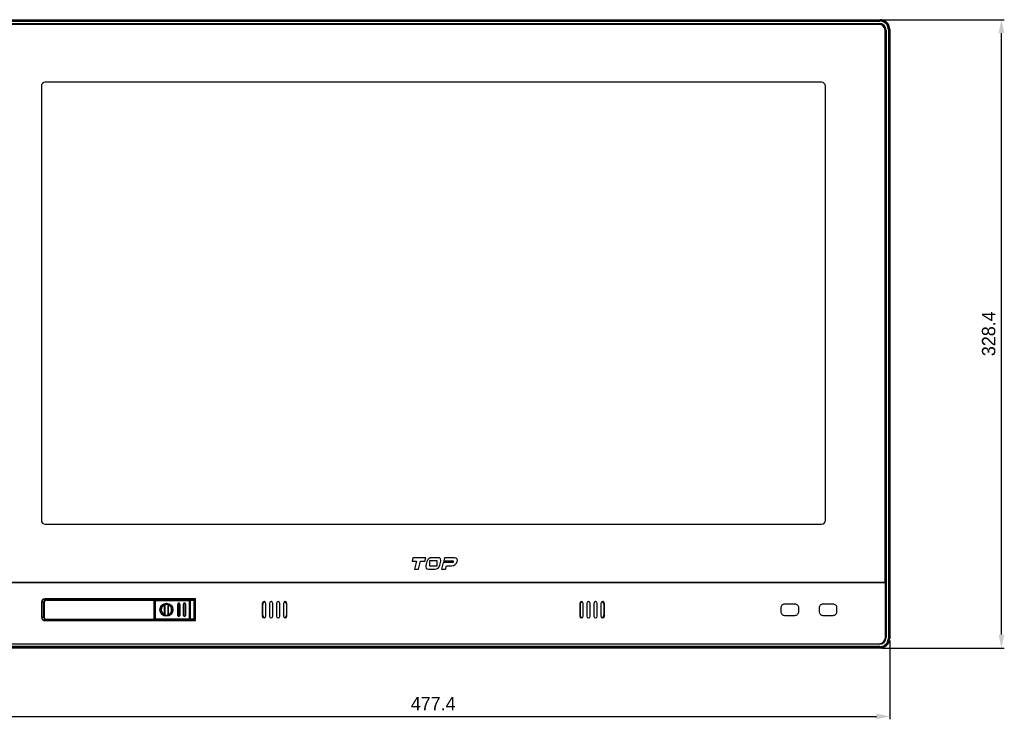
# Model space of a CAD drawing. Header units: millimetres. Extents: x 0 to 1682, y 0 to 1188.
# Tile 16 of 38: x 295 to 809, y 499 to 864. Entities that reach past the tile are written whole.
import ezdxf

# ---------------------------------------------------------------- set-up
doc = ezdxf.new("R2010")
doc.units = ezdxf.units.MM
doc.header["$LTSCALE"] = 92.51
doc.header["$PDMODE"] = 3
doc.header["$PDSIZE"] = 8
doc.layers.get('0').update_dxf_attribs({"linetype": 'CONTINUOUS'})
doc.layers.get('Defpoints').update_dxf_attribs({"linetype": 'CONTINUOUS'})
for name, color, linetype in [('2D-MDPSC1900WD-DIM', 7, 'CONTINUOUS'), ('FR_HOST_COVER-GUIDE-SHAPE', 7, 'CONTINUOUS'), ('FR_HOST_COVER-LOCK-SHAPE', 7, 'CONTINUOUS'), ('FR_HOST_USB_COVER_RCW-SHAPE', 7, 'CONTINUOUS'), ('HC233237-RC1900WD-제품취출-SHAPE', 7, 'CONTINUOUS'), ('IMPORTED11-SHAPE', 7, 'CONTINUOUS'), ('LOCKING_KEY-SHAPE', 7, 'CONTINUOUS'), ('LOW_COVER_MDPSC_19W-SHAPE', 7, 'CONTINUOUS'), ('TAPE-LOW_COVER_MDPSC_19W-SHAPE', 7, 'CONTINUOUS'), ('TOUCH-1951WD-SHAPE', 7, 'CONTINUOUS'), ('USB_COVER_HINGE_PIN-RTW-SHAPE', 7, 'CONTINUOUS')]:
    doc.layers.add(name, color=color, linetype=linetype)
doc.styles.get("Standard").update_dxf_attribs({"font": 'GOTHIC.TTF'})
doc.dimstyles.new('DIMSTYLE_1', dxfattribs={"dimtxt": 7, "dimasz": 7, "dimexe": 1.5, "dimexo": 1, "dimgap": 0.875, "dimtad": 1, "dimdec": 5, "dimdsep": 46, "dimtxsty": 'Standard', "dimblk": '_FILLED', "dimblk1": '_FILLED', "dimblk2": '_FILLED', "dimcen": 0.09, "dimadec": 5, "dimazin": 2, "dimtp": 0.8, "dimtm": 0.8, "dimtfac": 1, "dimtdec": 5, "dimtofl": 0, "dimtmove": 0, "dimatfit": 3, "dimldrblk": '_FILLED', "dimfxl": 1, "dimtolj": 1, "dimarcsym": 0})
doc.dimstyles.new('DIMSTYLE_2', dxfattribs={"dimtxt": 7, "dimasz": 7, "dimexe": 1.5, "dimexo": 1, "dimgap": 0.875, "dimtad": 1, "dimdec": 5, "dimdsep": 46, "dimtxsty": 'Standard', "dimblk": '_FILLED', "dimblk1": '_FILLED', "dimblk2": '_FILLED', "dimcen": 0.09, "dimadec": 5, "dimazin": 2, "dimtp": 0.5, "dimtm": 0.5, "dimtfac": 1, "dimtdec": 5, "dimtofl": 0, "dimtmove": 0, "dimatfit": 3, "dimldrblk": '_FILLED', "dimfxl": 1, "dimtolj": 1, "dimarcsym": 0})

# ---------------------------------------------------------------- blocks, each defined once
blk = doc.blocks.new('_FILLED')
at = {"color": 0, "linetype": 'ByBlock'}
blk.add_solid([(0, 0), (-1, 0.214), (-1, -0.214)], dxfattribs=at)
blk = doc.blocks.new('*D11')
at = {"layer": '2D-MDPSC1900WD-DIM', "color": 0, "linetype": 'Continuous', "lineweight": -2}
for p, q in [((272.18, 540.01), (272.18, 498.75)), ((749.58, 540.01), (749.58, 498.75)), ((279.18, 500.25), (742.58, 500.25))]:
    blk.add_line(p, q, dxfattribs=at)
at = {"layer": 'Defpoints', "color": 0, "linetype": 'Continuous'}
for p in [(272.18, 541.01), (749.58, 541.01), (749.58, 500.25)]:
    blk.add_point(p, dxfattribs=at)
at = {"layer": '2D-MDPSC1900WD-DIM', "color": 0, "linetype": 'Continuous', "lineweight": -2, "xscale": 7, "yscale": 7, "zscale": 7, "rotation": 180}
blk.add_blockref('_FILLED', (272.18, 500.25), dxfattribs=at)
at = {"layer": '2D-MDPSC1900WD-DIM', "color": 0, "linetype": 'Continuous', "lineweight": -2, "xscale": 7, "yscale": 7, "zscale": 7}
blk.add_blockref('_FILLED', (749.58, 500.25), dxfattribs=at)
at = {"layer": '2D-MDPSC1900WD-DIM', "color": 0, "linetype": 'Continuous', "insert": (510.8, 510.46), "char_height": 7, "attachment_point": 2, "line_spacing_factor": 0.9}
blk.add_mtext('\\A1;477.4', dxfattribs=at)
blk = doc.blocks.new('*D12')
at = {"layer": '2D-MDPSC1900WD-DIM', "color": 0, "linetype": 'Continuous', "lineweight": -2}
for p, q in [((745.58, 864.41), (809.47, 864.41)), ((807.97, 543.01), (807.97, 857.41)), ((745.58, 536.01), (809.47, 536.01))]:
    blk.add_line(p, q, dxfattribs=at)
at = {"layer": 'Defpoints', "color": 0, "linetype": 'Continuous'}
for p in [(744.58, 864.41), (807.97, 864.41), (744.58, 536.01)]:
    blk.add_point(p, dxfattribs=at)
at = {"layer": '2D-MDPSC1900WD-DIM', "color": 0, "linetype": 'Continuous', "lineweight": -2, "xscale": 7, "yscale": 7, "zscale": 7}
for p, rotation in [((807.97, 864.41), 90), ((807.97, 536.01), 270)]:
    blk.add_blockref('_FILLED', p, dxfattribs=dict(at, rotation=rotation))
at = {"layer": '2D-MDPSC1900WD-DIM', "color": 0, "linetype": 'Continuous', "insert": (797.76, 700.27), "char_height": 7, "attachment_point": 2, "rotation": 90, "line_spacing_factor": 0.9}
blk.add_mtext('\\A1;328.4', dxfattribs=at)

msp = doc.modelspace()

# ---------------------------------------------------------------- linework, layer by layer
at = {"layer": 'FR_HOST_COVER-GUIDE-SHAPE', "color": 7, "linetype": 'Continuous'}
for p, q in [((364.907937, 561.204728), (365.081422, 561.204728)), ((365.081422, 561.208219), (385.781419, 561.208219)), ((365.081422, 561.204728), (365.081422, 561.008219)), ((365.081422, 561.170257), (365.532322, 561.166322)), ((366.281422, 561.173311), (366.281422, 561.208219)), ((382.731422, 561.208219), (382.731422, 561.149749)), ((383.468315, 561.144497), (385.717708, 561.144497)), ((383.713969, 560.944505), (385.9177, 560.944505)), ((385.717708, 561.144497), (385.781419, 561.208219)), ((385.717708, 550.87194), (385.717708, 561.144497)), ((385.9177, 560.944505), (385.981422, 561.008216)), ((385.9177, 560.944505), (385.9177, 551.071932)), ((385.981422, 551.008221), (385.981422, 561.008216)), ((365.081422, 550.811709), (365.081422, 551.008219)), ((385.9177, 551.071932), (383.713969, 551.071932)), ((385.981422, 551.008221), (385.9177, 551.071932)), ((364.907937, 550.811709), (365.081422, 550.811709)), ((365.532322, 550.850115), (365.081422, 550.846181)), ((365.081422, 550.808219), (385.781419, 550.808219)), ((366.281422, 550.808219), (366.281422, 550.843126)), ((382.731422, 550.866689), (382.731422, 550.808219)), ((385.717708, 550.87194), (383.468315, 550.87194)), ((385.781419, 550.808219), (385.717708, 550.87194))]:
    msp.add_line(p, q, dxfattribs=at)
for points in [[(385.717708, 561.144497), (385.769467, 561.137679), (385.8177, 561.117698), (385.859119, 561.085915), (385.890901, 561.044497), (385.910882, 560.996264), (385.9177, 560.944505)], [(385.781414, 561.208214), (385.833177, 561.201397), (385.881413, 561.181416), (385.922835, 561.149632), (385.954619, 561.10821), (385.974601, 561.059974), (385.981417, 561.008211)], [(385.9177, 551.071932), (385.910882, 551.020173), (385.890901, 550.971941), (385.859118, 550.930522), (385.8177, 550.898739), (385.769467, 550.878758), (385.717708, 550.87194)], [(385.781414, 550.808224), (385.833177, 550.81504), (385.881413, 550.835021), (385.922835, 550.866806), (385.954619, 550.908227), (385.974601, 550.956463), (385.981417, 551.008226)]]:
    msp.add_lwpolyline(points, dxfattribs=at)
at = {"layer": 'FR_HOST_COVER-LOCK-SHAPE', "color": 7, "linetype": 'Continuous'}
for p, q in [((365.081422, 558.935425), (365.304311, 559.01655)), ((365.313734, 560.84101), (365.281422, 560.873323)), ((365.281422, 560.873323), (365.281422, 559.008219)), ((365.313734, 551.175427), (365.313734, 560.84101)), ((365.313734, 560.84101), (383.722672, 560.84101)), ((365.613723, 561.140999), (365.58141, 561.173311)), ((380.284293, 561.173311), (365.58141, 561.173311)), ((365.613723, 550.875438), (365.613723, 561.140999)), ((365.613723, 561.140999), (383.422683, 561.140999)), ((377.231422, 559.008219), (377.231422, 553.008219)), ((377.231422, 559.008219), (377.438528, 559.008219)), ((377.23865, 553.008219), (377.23865, 559.008219)), ((377.438528, 553.008219), (377.438528, 559.008219)), ((378.024316, 559.008219), (378.024316, 553.008219)), ((378.024316, 559.008219), (378.231422, 559.008219)), ((378.224194, 559.008219), (378.224194, 553.008219)), ((378.231422, 553.008219), (378.231422, 559.008219)), ((380.231422, 559.008219), (380.231422, 553.008219)), ((380.231422, 559.008219), (380.438528, 559.008219)), ((380.23865, 553.008219), (380.23865, 559.008219)), ((380.331422, 561.149749), (380.284293, 561.173311)), ((380.438528, 553.008219), (380.438528, 559.008219)), ((381.024316, 559.008219), (381.024316, 553.008219)), ((381.024316, 559.008219), (381.231422, 559.008219)), ((381.224194, 559.008219), (381.224194, 553.008219)), ((381.231422, 553.008219), (381.231422, 559.008219)), ((383.422683, 550.875438), (383.422683, 561.140999)), ((383.431433, 561.149749), (383.511456, 561.138355)), ((383.722672, 560.84101), (383.722672, 551.175427)), ((365.081422, 553.081013), (365.304311, 552.999888)), ((365.281422, 551.143115), (365.281422, 553.008219)), ((365.281422, 551.143115), (365.313734, 551.175427)), ((365.313734, 551.175427), (383.722672, 551.175427)), ((377.231422, 553.008219), (377.438528, 553.008219)), ((378.024316, 553.008219), (378.231422, 553.008219)), ((380.231422, 553.008219), (380.438528, 553.008219)), ((381.231422, 553.008219), (381.024316, 553.008219)), ((383.731422, 551.166677), (383.720028, 551.086654)), ((365.58141, 550.843126), (365.613723, 550.875438)), ((380.284293, 550.843126), (365.58141, 550.843126)), ((383.422683, 550.875438), (365.613723, 550.875438)), ((380.331422, 550.866689), (380.284293, 550.843126))]:
    msp.add_line(p, q, dxfattribs=at)
for points in [[(365.281422, 560.873323), (365.292816, 560.953346), (365.321612, 561.02332), (365.36965, 561.085083), (365.431413, 561.133121), (365.501387, 561.161917), (365.58141, 561.173311)], [(365.313734, 560.84101), (365.323961, 560.918649), (365.353932, 560.990998), (365.401607, 561.053126), (365.463735, 561.1008), (365.536083, 561.130772), (365.613723, 561.140999)], [(377.438528, 559.008219), (377.440216, 559.037796), (377.444211, 559.065638), (377.450654, 559.091711), (377.459126, 559.116117), (377.469275, 559.138909), (377.48105, 559.160208), (377.494301, 559.180167), (377.508967, 559.198747), (377.524966, 559.21598), (377.542217, 559.231799), (377.56064, 559.24617), (377.580145, 559.259022), (377.600664, 559.270301), (377.622051, 559.279926), (377.644192, 559.287815), (377.666916, 559.293921), (377.690065, 559.298172), (377.713481, 559.300563), (377.737, 559.301055), (377.760475, 559.299668), (377.783749, 559.296396), (377.806678, 559.291279), (377.829113, 559.284336), (377.850919, 559.275627), (377.871954, 559.265192), (377.892096, 559.253108), (377.911212, 559.239433), (377.929189, 559.224263), (377.945903, 559.207672), (377.961248, 559.189786), (377.975109, 559.170692), (377.987389, 559.150582), (377.997935, 559.129761), (378.0068, 559.107988), (378.014055, 559.085231), (378.019488, 559.061179), (378.022884, 559.035467), (378.024316, 559.008219)], [(380.438528, 559.008219), (380.440216, 559.037796), (380.444211, 559.065638), (380.450654, 559.091711), (380.459126, 559.116117), (380.469275, 559.138909), (380.48105, 559.160208), (380.494301, 559.180167), (380.508967, 559.198747), (380.524966, 559.21598), (380.542217, 559.231799), (380.56064, 559.24617), (380.580145, 559.259022), (380.600664, 559.270301), (380.622051, 559.279926), (380.644192, 559.287815), (380.666916, 559.293921), (380.690065, 559.298172), (380.713481, 559.300563), (380.737, 559.301055), (380.760475, 559.299668), (380.783749, 559.296396), (380.806678, 559.291279), (380.829113, 559.284336), (380.850919, 559.275627), (380.871954, 559.265192), (380.892096, 559.253108), (380.911212, 559.239433), (380.929189, 559.224263), (380.945903, 559.207672), (380.961248, 559.189786), (380.975109, 559.170692), (380.987389, 559.150582), (380.997935, 559.129761), (381.0068, 559.107988), (381.014055, 559.085231), (381.019488, 559.061179), (381.022884, 559.035467), (381.024316, 559.008219)], [(383.422683, 561.140999), (383.500322, 561.130772), (383.572671, 561.100801), (383.634799, 561.053126), (383.682473, 560.990998), (383.712445, 560.918649), (383.722672, 560.84101)], [(383.511456, 561.138355), (383.58143, 561.109558), (383.643193, 561.06152), (383.691231, 560.999757), (383.720028, 560.929783), (383.731422, 560.84976)], [(365.58141, 550.843126), (365.501387, 550.85452), (365.431413, 550.883317), (365.36965, 550.931354), (365.321612, 550.993118), (365.292816, 551.063092), (365.281422, 551.143115)], [(365.613723, 550.875438), (365.536084, 550.885665), (365.463735, 550.915637), (365.401607, 550.963311), (365.353932, 551.025439), (365.323961, 551.097788), (365.313734, 551.175427)], [(378.024316, 553.008219), (378.022628, 552.978641), (378.018632, 552.950799), (378.01219, 552.924727), (378.003717, 552.90032), (377.993568, 552.877528), (377.981794, 552.85623), (377.968543, 552.83627), (377.953876, 552.817691), (377.937877, 552.800457), (377.920627, 552.784638), (377.902204, 552.770267), (377.882699, 552.757416), (377.862179, 552.746137), (377.840792, 552.736511), (377.818651, 552.728622), (377.795928, 552.722516), (377.772778, 552.718265), (377.749363, 552.715875), (377.725843, 552.715383), (377.702368, 552.716769), (377.679095, 552.720041), (377.656165, 552.725158), (377.633731, 552.732101), (377.611925, 552.74081), (377.59089, 552.751245), (377.570748, 552.763329), (377.551631, 552.777005), (377.533655, 552.792174), (377.516941, 552.808766), (377.501595, 552.826651), (377.487734, 552.845746), (377.475454, 552.865855), (377.464908, 552.886677), (377.456044, 552.908449), (377.448788, 552.931206), (377.443356, 552.955259), (377.439959, 552.98097), (377.438528, 553.008219)], [(381.024316, 553.008219), (381.023061, 552.981861), (381.019684, 552.956338), (381.014122, 552.931605), (381.00656, 552.907791), (380.997135, 552.884989), (380.985928, 552.863259), (380.973049, 552.842673), (380.958554, 552.823293), (380.942506, 552.805166), (380.924991, 552.788405), (380.906061, 552.773093), (380.885877, 552.759361), (380.864561, 552.747342), (380.842287, 552.737118), (380.819212, 552.728799), (380.795517, 552.722424), (380.771374, 552.71807), (380.746971, 552.715738), (380.722491, 552.715468), (380.698118, 552.717224), (380.674052, 552.721003), (380.650439, 552.726743), (380.627468, 552.734391), (380.60521, 552.743913), (380.583763, 552.755265), (380.56323, 552.76843), (380.543707, 552.783379), (380.525318, 552.800113), (380.508187, 552.818572), (380.492417, 552.838916), (380.47805, 552.861217), (380.465393, 552.885681), (380.454564, 552.912508), (380.44616, 552.941793), (380.440894, 552.973716), (380.438528, 553.008219)], [(383.722672, 551.175427), (383.712445, 551.097788), (383.682474, 551.025439), (383.634799, 550.963311), (383.572671, 550.915637), (383.500323, 550.885665), (383.422683, 550.875438)], [(383.720028, 551.086654), (383.691231, 551.01668), (383.643193, 550.954917), (383.58143, 550.906879), (383.511456, 550.878083), (383.431433, 550.866689)]]:
    msp.add_lwpolyline(points, dxfattribs=at)
for radius in [3.436656, 3.233165, 3.2]:
    msp.add_circle((371.281422, 556.008219), radius, dxfattribs=at)
for centre, radius, start, end in [((377.731422, 559.008219), 0.5, 0, 180), ((377.731422, 559.008219), 0.492772, 0, 180), ((380.731422, 559.008219), 0.5, 0, 180), ((380.731422, 559.008219), 0.492772, 0, 180), ((377.731422, 553.008219), 0.5, 180, 0), ((377.731422, 553.008219), 0.492772, 180, 0), ((380.731422, 553.008219), 0.5, 180, 0), ((380.731422, 553.008219), 0.492772, 180, 0)]:
    msp.add_arc(centre, radius, start, end, dxfattribs=at)
at = {"layer": 'FR_HOST_USB_COVER_RCW-SHAPE', "color": 7, "linetype": 'Continuous'}
for p, q in [((307.081422, 559.708219), (307.081422, 552.308219)), ((307.281422, 559.708219), (307.081422, 559.708219)), ((307.281422, 559.708219), (307.281422, 552.308219)), ((308.581422, 561.008219), (308.581422, 561.208219)), ((364.881422, 561.208219), (308.581422, 561.208219)), ((308.581422, 561.008219), (365.081422, 561.008219)), ((364.881422, 550.808219), (364.881422, 561.208219)), ((365.081422, 551.008219), (365.081422, 561.008219)), ((307.281422, 552.308219), (307.081422, 552.308219)), ((308.581422, 551.008219), (308.581422, 550.808219)), ((308.581422, 551.008219), (365.081422, 551.008219)), ((308.581422, 550.808219), (364.881422, 550.808219))]:
    msp.add_line(p, q, dxfattribs=at)
for centre, radius, start, end in [((308.581422, 559.708219), 1.5, 90, 180), ((308.581422, 559.708219), 1.3, 90, 180), ((364.881422, 561.008219), 0.2, 0, 90), ((308.581422, 552.308219), 1.5, 180, 270), ((308.581422, 552.308219), 1.3, 180, 270), ((364.881422, 551.008219), 0.2, 270, 0)]:
    msp.add_arc(centre, radius, start, end, dxfattribs=at)
at = {"layer": 'HC233237-RC1900WD-제품취출-SHAPE', "color": 7, "linetype": 'Continuous'}
for p, q in [((277.178376, 864.408219), (744.584468, 864.408219)), ((277.40597, 864.180624), (744.356873, 864.180624)), ((277.40597, 863.680929), (744.356873, 863.680929)), ((277.681422, 862.452729), (744.081422, 862.452729)), ((277.681422, 862.408219), (744.081422, 862.408219)), ((744.081422, 862.408219), (744.081422, 862.452729)), ((744.356873, 864.180624), (744.584468, 864.408219)), ((744.356873, 864.180624), (744.356873, 863.680929)), ((747.581422, 858.908219), (747.625932, 858.908219)), ((747.581422, 858.908219), (747.581422, 541.508219)), ((747.625932, 858.908219), (747.625932, 541.508219)), ((749.353827, 859.18367), (748.854132, 859.18367)), ((748.854132, 859.18367), (748.854132, 541.232767)), ((749.581422, 859.411265), (749.353827, 859.18367)), ((749.353827, 859.18367), (749.353827, 541.232767)), ((749.581422, 859.411265), (749.581422, 541.005173)), ((306.742885, 561.294218), (306.530783, 561.120154)), ((306.542458, 561.108478), (306.754561, 561.282565)), ((307.520641, 561.530098), (307.2475, 561.503212)), ((307.520641, 561.530098), (307.520641, 561.639581)), ((307.520641, 561.530098), (307.532113, 561.518626)), ((307.520641, 561.530098), (386.230723, 561.530098)), ((307.842853, 561.491134), (308.200182, 561.478613)), ((308.200182, 561.478613), (308.674667, 561.467369)), ((313.032365, 561.407762), (313.042391, 561.442382)), ((313.04239, 561.442381), (313.077275, 561.459819)), ((313.07651, 561.459436), (313.07651, 561.208219)), ((313.149909, 561.462019), (313.211796, 561.462618)), ((313.211796, 561.462618), (313.211796, 561.208219)), ((315.420209, 561.502109), (315.420209, 561.208219)), ((315.897179, 561.208219), (315.897179, 561.508219)), ((358.634751, 561.254713), (358.733602, 561.325661)), ((358.85749, 561.499643), (358.970372, 561.384227)), ((358.970372, 561.184257), (358.970372, 561.384227)), ((386.084852, 561.384227), (358.970372, 561.384227)), ((386.084852, 561.384227), (386.230723, 561.530098)), ((386.238793, 561.539554), (386.230723, 561.531)), ((386.230723, 561.530098), (386.230723, 550.486339)), ((386.260158, 561.559437), (386.238793, 561.539554)), ((306.011372, 560.130312), (306.120854, 560.130312)), ((306.120854, 560.130312), (306.132328, 560.118838)), ((306.120854, 551.886126), (306.120854, 560.130312)), ((306.132328, 560.118838), (306.159295, 560.391861)), ((306.132328, 560.118838), (306.132328, 551.897599)), ((306.530783, 561.120154), (306.356723, 560.90805)), ((306.368374, 560.896373), (306.542458, 561.108478)), ((358.595218, 561.208219), (358.634751, 561.254713)), ((385.874555, 561.184257), (386.081422, 561.184257)), ((386.081422, 561.184257), (386.081422, 550.83218)), ((306.120854, 551.886126), (306.015877, 551.886126)), ((306.132328, 551.897599), (306.120854, 551.886126)), ((306.120854, 551.886126), (306.147741, 551.612985)), ((306.132328, 551.897599), (306.159175, 551.625181)), ((307.532113, 550.497811), (307.520641, 550.486339)), ((386.230723, 550.486339), (307.520641, 550.486339)), ((307.622307, 550.51202), (307.532113, 550.497811)), ((313.042391, 550.574056), (313.07651, 550.557001)), ((313.07651, 550.557001), (313.07651, 550.808219)), ((313.211796, 550.553819), (313.211796, 550.808219)), ((315.420209, 550.808219), (315.420209, 550.514328)), ((315.897179, 550.508219), (315.897179, 550.808219)), ((315.897179, 550.508219), (358.08226, 550.508295)), ((358.977915, 550.632211), (358.862499, 550.516794)), ((358.977915, 550.83218), (358.977915, 550.632211)), ((358.977915, 550.632211), (386.084852, 550.632211)), ((386.081422, 550.83218), (385.874555, 550.83218)), ((386.084852, 550.632211), (386.230723, 550.486339)), ((386.240143, 550.478324), (386.231626, 550.486339)), ((386.260002, 550.457065), (386.240143, 550.478324)), ((386.317214, 550.39991), (386.260002, 550.457065)), ((747.625932, 541.508219), (747.581422, 541.508219)), ((749.353827, 541.232767), (748.854132, 541.232767)), ((749.353827, 541.232767), (749.581422, 541.005173)), ((744.584468, 536.008219), (277.178376, 536.008219)), ((744.356873, 536.735508), (277.40597, 536.735508)), ((744.356873, 536.235813), (277.40597, 536.235813)), ((744.081422, 538.008219), (277.681422, 538.008219)), ((744.081422, 537.963708), (277.681422, 537.963708)), ((744.081422, 538.008219), (744.081422, 537.963708)), ((744.356873, 536.235813), (744.356873, 536.735508)), ((744.584468, 536.008219), (744.356873, 536.235813))]:
    msp.add_line(p, q, dxfattribs=at)
for points in [[(748.854132, 859.1835), (748.795621, 859.898622), (748.63278, 860.577952), (748.361601, 861.228761), (747.994106, 861.829241), (747.536454, 862.363444), (747.002232, 862.821057), (746.401762, 863.188502), (745.75099, 863.459631), (745.071727, 863.62244), (744.356703, 863.680929)], [(744.356873, 864.180624), (745.138917, 864.119017), (745.901495, 863.935902), (746.62587, 863.635851), (747.294292, 863.226251), (747.890365, 862.717157), (748.399458, 862.121083), (748.809057, 861.452662), (749.109107, 860.728288), (749.29222, 859.965712), (749.353827, 859.18367)], [(749.581422, 859.411265), (749.517242, 860.20274), (749.336813, 860.956197), (749.035803, 861.680107), (748.627207, 862.349052), (748.117255, 862.944368), (747.521907, 863.454257), (746.852977, 863.86277), (746.129127, 864.163699), (745.375782, 864.344074), (744.584468, 864.408219)], [(307.2475, 561.503212), (306.984886, 561.423561), (306.742885, 561.294218)], [(306.754561, 561.282565), (306.996534, 561.411948), (307.25908, 561.491655), (307.532115, 561.518625)], [(307.532113, 561.518626), (307.622348, 561.504415), (307.842853, 561.491134)], [(308.674667, 561.467369), (309.255935, 561.457795), (309.922661, 561.450102), (310.658132, 561.444605), (311.438135, 561.441391), (312.229165, 561.440673), (313.04239, 561.442381)], [(313.015708, 561.208219), (313.023179, 561.325474), (313.032365, 561.407762)], [(313.077275, 561.459819), (313.088136, 561.46049), (313.103862, 561.46108), (313.124679, 561.461591), (313.149909, 561.462019)], [(313.211796, 561.462618), (313.718726, 561.466456), (314.175051, 561.47148), (314.585402, 561.477773), (314.935885, 561.485085), (315.212611, 561.49317), (315.420209, 561.502109)], [(315.420209, 561.502109), (315.463267, 561.503807), (315.521565, 561.505252), (315.595727, 561.506462), (315.683881, 561.507384), (315.784157, 561.507964), (315.897179, 561.508219)], [(358.597098, 561.503868), (358.510498, 561.505019), (358.422687, 561.506006), (358.334722, 561.506819), (358.246873, 561.507443), (358.160506, 561.507883), (358.077258, 561.508142), (315.897179, 561.508219)], [(357.880223, 561.208219), (357.884505, 561.229946), (357.904589, 561.302482), (357.930049, 561.373309), (357.960692, 561.441821), (357.996583, 561.508219)], [(358.857476, 561.497068), (358.735629, 561.482732), (358.620054, 561.438676), (358.517681, 561.366527), (358.436502, 561.271237), (358.405586, 561.208219)], [(358.85749, 561.499643), (358.770356, 561.50117), (358.597098, 561.503868)], [(358.733602, 561.325661), (358.847752, 561.370915), (358.970355, 561.386989)], [(386.081422, 561.184257), (386.081551, 561.236994), (386.081879, 561.283244), (386.082427, 561.324203), (386.083132, 561.356283), (386.083934, 561.375892), (386.084852, 561.384227)], [(386.360851, 561.659216), (386.333966, 561.633194), (386.260158, 561.559437)], [(306.356723, 560.90805), (306.227385, 560.666051), (306.147739, 560.403443), (306.120854, 560.130312)], [(306.132328, 560.118927), (306.207255, 560.107576), (306.401044, 560.096699)], [(306.159295, 560.391861), (306.238997, 560.654401), (306.368374, 560.896373)], [(306.401044, 560.096699), (306.709775, 560.086192), (307.127163, 560.076364)], [(307.125477, 551.940114), (306.708672, 551.930294), (306.40048, 551.919798), (306.207089, 551.908934), (306.132328, 551.897599)], [(306.159175, 551.625181), (306.238504, 551.363228), (306.367197, 551.121829)], [(306.751956, 550.735617), (306.993843, 550.605607), (307.257281, 550.525142), (307.532115, 550.497813)], [(308.674409, 550.549064), (308.200002, 550.53782), (307.842754, 550.525299), (307.622307, 550.51202)], [(313.04239, 550.574056), (312.229019, 550.575764), (311.437885, 550.575046), (310.657817, 550.57183), (309.922323, 550.566332), (309.255622, 550.558638), (308.674409, 550.549064)], [(313.042391, 550.574056), (313.032387, 550.608444), (313.023212, 550.690579), (313.014732, 550.823514)], [(313.718807, 550.54998), (313.178872, 550.554076), (313.149909, 550.554419), (313.124679, 550.554846), (313.103862, 550.555357), (313.088136, 550.555948), (313.077275, 550.556619)], [(313.718807, 550.54998), (314.175153, 550.544956), (314.585437, 550.538665), (314.935846, 550.531354), (315.212569, 550.523269), (315.420209, 550.514328)], [(315.897179, 550.508219), (315.791501, 550.508426), (315.695044, 550.508964), (315.606633, 550.509835), (315.529791, 550.511027), (315.468041, 550.512522), (315.420209, 550.514328)], [(358.001589, 550.508219), (357.959712, 550.587007), (357.925224, 550.66854), (357.898035, 550.753153), (357.885576, 550.808219)], [(358.08226, 550.508295), (358.1655, 550.508554), (358.251853, 550.508994), (358.339687, 550.509618), (358.427643, 550.510431), (358.515451, 550.511417), (358.602057, 550.512569), (358.688449, 550.513862), (358.862499, 550.516794)], [(358.862499, 550.516794), (358.733387, 550.533709), (358.612994, 550.583415), (358.509551, 550.662536), (358.429972, 550.76587), (358.412363, 550.808219)], [(358.977915, 550.632211), (358.848831, 550.649178), (358.728529, 550.698882), (358.625256, 550.777833), (358.601815, 550.808219)], [(386.084852, 550.632211), (386.083934, 550.640544), (386.083132, 550.660152), (386.082427, 550.692233), (386.081879, 550.733194), (386.081551, 550.779444), (386.081422, 550.83218)], [(744.356703, 536.735508), (745.071825, 536.794019), (745.751155, 536.95686), (746.401964, 537.22804), (747.002444, 537.595535), (747.536647, 538.053186), (747.99426, 538.587408), (748.361705, 539.187879), (748.632834, 539.838651), (748.795643, 540.517913), (748.854132, 541.232937)], [(749.353827, 541.232767), (749.29222, 540.450723), (749.109105, 539.688145), (748.809054, 538.96377), (748.399454, 538.295349), (747.89036, 537.699275), (747.294286, 537.190182), (746.625865, 536.780584), (745.901491, 536.480534), (745.138915, 536.29742), (744.356873, 536.235813)], [(744.584468, 536.008219), (745.375943, 536.072398), (746.1294, 536.252827), (746.85331, 536.553837), (747.522255, 536.962434), (748.117571, 537.472385), (748.62746, 538.067733), (749.035974, 538.736663), (749.336902, 539.460513), (749.517277, 540.213858), (749.581422, 541.005173)]]:
    msp.add_lwpolyline(points, dxfattribs=at)
for centre, radius, start, end in [((744.081422, 858.908219), 3.54451, 0, 89.99999981), ((744.081422, 858.908219), 3.5, 0, 89.99999995), ((744.081422, 541.508219), 3.54451, 270, 0), ((744.081422, 541.508219), 3.5, 270, 0)]:
    msp.add_arc(centre, radius, start, end, dxfattribs=at)
at = {"layer": 'IMPORTED11-SHAPE', "color": 7, "linetype": 'Continuous'}
for p, q in [((421.581422, 558.508219), (421.581422, 553.508219)), ((434.181422, 553.508219), (434.181422, 558.508219)), ((587.581422, 558.508219), (587.581422, 553.508219)), ((600.181422, 553.508219), (600.181422, 558.508219))]:
    msp.add_line(p, q, dxfattribs=at)
for centre, start, end in [((423.381422, 558.508219), 115.01932387, 180), ((432.381422, 558.508219), 0, 64.98119954), ((589.381422, 558.508219), 115.01932387, 180), ((598.381422, 558.508219), 0, 64.98119954), ((423.381422, 553.508219), 180, 244.98119954), ((432.381422, 553.508219), 295.01932387, 0), ((589.381422, 553.508219), 180, 244.98119954), ((598.381422, 553.508219), 295.01932387, 0)]:
    msp.add_arc(centre, 1.8, start, end, dxfattribs=at)
at = {"layer": 'LOCKING_KEY-SHAPE', "color": 7, "linetype": 'Continuous'}
for p, q in [((370.307125, 558.526302), (370.315101, 558.848329)), ((370.333152, 553.485266), (370.333152, 558.531171)), ((370.433137, 558.491931), (370.439613, 558.88769)), ((370.433137, 553.524507), (370.433137, 558.491931)), ((370.454113, 558.89189), (370.454113, 553.124547)), ((372.10873, 558.89189), (372.10873, 553.124547)), ((372.123231, 558.88769), (372.129707, 558.491931)), ((372.129707, 558.491931), (372.129707, 553.524507)), ((372.229691, 558.531171), (372.229691, 553.485267)), ((372.253717, 558.611644), (372.255719, 558.526302)), ((370.315101, 553.168109), (370.307125, 553.490135)), ((370.439613, 553.128747), (370.433137, 553.524507)), ((372.129707, 553.524507), (372.123231, 553.128747)), ((372.255719, 553.490135), (372.247743, 553.168109))]:
    msp.add_line(p, q, dxfattribs=at)
for points in [[(370.333152, 558.531171), (370.326801, 558.530939), (370.320346, 558.53005), (370.313787, 558.528505), (370.307125, 558.526302)], [(370.333152, 558.531171), (370.369123, 558.527843), (370.401279, 558.520194), (370.424208, 558.508223), (370.433137, 558.491931)], [(372.229691, 558.531171), (372.19372, 558.527843), (372.161564, 558.520194), (372.138636, 558.508223), (372.129707, 558.491931)], [(372.255719, 558.526302), (372.249056, 558.528505), (372.242497, 558.53005), (372.236042, 558.530939), (372.229691, 558.531171)], [(372.247743, 558.848329), (372.249422, 558.772703), (372.253717, 558.611644)], [(370.307125, 553.490135), (370.313787, 553.487933), (370.320346, 553.486387), (370.326801, 553.485499), (370.333152, 553.485266)], [(370.333152, 553.485266), (370.369123, 553.488594), (370.401279, 553.496244), (370.424208, 553.508214), (370.433137, 553.524507)], [(372.229691, 553.485267), (372.193721, 553.488594), (372.161564, 553.496244), (372.138636, 553.508214), (372.129707, 553.524507)], [(372.229691, 553.485267), (372.236042, 553.485499), (372.242497, 553.486387), (372.249056, 553.487933), (372.255719, 553.490135)]]:
    msp.add_lwpolyline(points, dxfattribs=at)
msp.add_circle((371.281422, 556.008219), 3, dxfattribs=at)
for start, end in [(111.15245437, 248.84754802), (291.15245154, 68.84754472)]:
    msp.add_arc((371.281422, 556.008219), 2.7, start, end, dxfattribs=at)
at = {"layer": 'LOW_COVER_MDPSC_19W-SHAPE', "color": 7, "linetype": 'Continuous'}
for p, q in [((747.325932, 570.063708), (274.436911, 570.063708)), ((747.325932, 541.508219), (747.325932, 570.063708)), ((307.720885, 561.660226), (307.720885, 561.730068)), ((386.430693, 561.730068), (307.720885, 561.730068)), ((386.360851, 561.660226), (307.720885, 561.660226)), ((386.360851, 561.660226), (386.430693, 561.730068)), ((386.360851, 550.39991), (386.360851, 561.660226)), ((386.430693, 550.330068), (386.430693, 561.730068)), ((305.920885, 559.930068), (305.920885, 552.130068)), ((305.990726, 559.930068), (305.920885, 559.930068)), ((305.990726, 559.930068), (305.990726, 552.130068)), ((421.431422, 559.358219), (421.431422, 552.658219)), ((423.231422, 552.658219), (423.231422, 559.358219)), ((425.131422, 559.358219), (425.131422, 552.658219)), ((426.931422, 552.658219), (426.931422, 559.358219)), ((428.831422, 559.358219), (428.831422, 552.658219)), ((430.631422, 552.658219), (430.631422, 559.358219)), ((432.531422, 559.358219), (432.531422, 552.658219)), ((434.331422, 552.658219), (434.331422, 559.358219)), ((587.431422, 559.358219), (587.431422, 552.658219)), ((589.231422, 552.658219), (589.231422, 559.358219)), ((591.131422, 559.358219), (591.131422, 552.658219)), ((592.931422, 552.658219), (592.931422, 559.358219)), ((594.831422, 559.358219), (594.831422, 552.658219)), ((596.631422, 552.658219), (596.631422, 559.358219)), ((598.531422, 559.358219), (598.531422, 552.658219)), ((600.331422, 552.658219), (600.331422, 559.358219)), ((692.594279, 556.94597), (692.594279, 555.070467)), ((699.969173, 558.945361), (694.59367, 558.945361)), ((701.968564, 555.070467), (701.968564, 556.94597)), ((712.594279, 556.94597), (712.594279, 555.070467)), ((719.969173, 558.945361), (714.59367, 558.945361)), ((721.968564, 555.070467), (721.968564, 556.94597)), ((305.990726, 552.130068), (305.920885, 552.130068)), ((694.59367, 553.071076), (699.969173, 553.071076)), ((714.59367, 553.071076), (719.969173, 553.071076)), ((307.720885, 550.39991), (307.720885, 550.330068)), ((307.720885, 550.39991), (386.360851, 550.39991)), ((307.720885, 550.330068), (386.430693, 550.330068)), ((386.360851, 550.39991), (386.430693, 550.330068)), ((277.681422, 538.263708), (744.081422, 538.263708))]:
    msp.add_line(p, q, dxfattribs=at)
for points in [[(694.59367, 558.945361), (694.197785, 558.905769), (693.830447, 558.794791), (693.485538, 558.60797), (693.181416, 558.358675), (692.931776, 558.05389), (692.74449, 557.708325), (692.633545, 557.341148), (692.594279, 556.94597)], [(701.968564, 556.94597), (701.928973, 557.341856), (701.817994, 557.709193), (701.631173, 558.054103), (701.381878, 558.358225), (701.077093, 558.607864), (700.731528, 558.795151), (700.364351, 558.906095), (699.969173, 558.945361)], [(714.59367, 558.945361), (714.197785, 558.905769), (713.830447, 558.794791), (713.485538, 558.60797), (713.181416, 558.358675), (712.931776, 558.05389), (712.74449, 557.708325), (712.633545, 557.341148), (712.594279, 556.94597)], [(721.968564, 556.94597), (721.928973, 557.341856), (721.817994, 557.709193), (721.631173, 558.054103), (721.381878, 558.358225), (721.077093, 558.607864), (720.731528, 558.795151), (720.364351, 558.906095), (719.969173, 558.945361)], [(692.594279, 555.070467), (692.633871, 554.674582), (692.744849, 554.307244), (692.931671, 553.962335), (693.180965, 553.658212), (693.48575, 553.408573), (693.831316, 553.221287), (694.198492, 553.110342), (694.59367, 553.071076)], [(699.969173, 553.071076), (700.365059, 553.110668), (700.732396, 553.221646), (701.077306, 553.408468), (701.381428, 553.657762), (701.631067, 553.962547), (701.818354, 554.308113), (701.929298, 554.675289), (701.968564, 555.070467)], [(712.594279, 555.070467), (712.633871, 554.674582), (712.744849, 554.307244), (712.931671, 553.962335), (713.180965, 553.658212), (713.48575, 553.408573), (713.831316, 553.221287), (714.198492, 553.110342), (714.59367, 553.071076)], [(719.969173, 553.071076), (720.365059, 553.110668), (720.732396, 553.221646), (721.077306, 553.408468), (721.381428, 553.657762), (721.631067, 553.962547), (721.818354, 554.308113), (721.929298, 554.675289), (721.968564, 555.070467)]]:
    msp.add_lwpolyline(points, dxfattribs=at)
for centre, radius, start, end in [((307.720885, 559.930068), 1.8, 90, 180), ((307.720885, 559.930068), 1.730158, 90, 180), ((422.331422, 559.358219), 0.9, 0, 180), ((426.031422, 559.358219), 0.9, 0, 180), ((429.731422, 559.358219), 0.9, 0, 180), ((433.431422, 559.358219), 0.9, 0, 180), ((588.331422, 559.358219), 0.9, 0, 180), ((592.031422, 559.358219), 0.9, 0, 180), ((595.731422, 559.358219), 0.9, 0, 180), ((599.431422, 559.358219), 0.9, 0, 180), ((307.720885, 552.130068), 1.8, 180, 270), ((307.720885, 552.130068), 1.730158, 180, 270), ((422.331422, 552.658219), 0.9, 180, 0), ((426.031422, 552.658219), 0.9, 180, 0), ((429.731422, 552.658219), 0.9, 180, 0), ((433.431422, 552.658219), 0.9, 180, 0), ((588.331422, 552.658219), 0.9, 180, 0), ((592.031422, 552.658219), 0.9, 180, 0), ((595.731422, 552.658219), 0.9, 180, 0), ((599.431422, 552.658219), 0.9, 180, 0), ((744.081422, 541.508219), 3.24451, 270, 0)]:
    msp.add_arc(centre, radius, start, end, dxfattribs=at)
at = {"layer": 'TAPE-LOW_COVER_MDPSC_19W-SHAPE', "color": 7, "linetype": 'Continuous'}
for p, q in [((386.360851, 561.660226), (307.720885, 561.660226)), ((386.360851, 550.39991), (386.360851, 561.660226)), ((305.990726, 559.930068), (305.990726, 552.130068)), ((307.720885, 550.39991), (386.360851, 550.39991))]:
    msp.add_line(p, q, dxfattribs=at)
for centre, start, end in [((307.720885, 559.930068), 90, 180), ((307.720885, 552.130068), 180, 270)]:
    msp.add_arc(centre, 1.730158, start, end, dxfattribs=at)
at = {"layer": 'TOUCH-1951WD-SHAPE', "color": 7, "linetype": 'Continuous'}
for p, q in [((744.081422, 862.108219), (277.681422, 862.108219)), ((744.081422, 861.908219), (277.681422, 861.908219)), ((744.081422, 861.908219), (744.081422, 862.108219)), ((747.081422, 858.908219), (747.281422, 858.908219)), ((747.081422, 570.708219), (747.081422, 858.908219)), ((747.281422, 570.708219), (747.281422, 858.908219)), ((305.881422, 829.708219), (305.881422, 602.708219)), ((713.881422, 831.708219), (307.881422, 831.708219)), ((715.881422, 602.708219), (715.881422, 829.708219)), ((307.881422, 600.708219), (713.881422, 600.708219)), ((500.216168, 583.208519), (499.746453, 581.454359)), ((506.980328, 583.208519), (500.216168, 583.208519)), ((506.510613, 581.454359), (506.980328, 583.208519)), ((513.406582, 583.208519), (510.127676, 583.208519)), ((516.737218, 583.208519), (516.283295, 581.513339)), ((521.902618, 583.208519), (516.737218, 583.208519)), ((499.746453, 581.454359), (502.076404, 581.454359)), ((502.076404, 581.454359), (500.939405, 577.208219)), ((500.939405, 577.208219), (503.059164, 577.208219)), ((503.059164, 577.208219), (504.196163, 581.454359)), ((504.196163, 581.454359), (506.510613, 581.454359)), ((507.461603, 581.16242), (506.908329, 579.096208)), ((508.357282, 577.208219), (511.636187, 577.208219)), ((509.033122, 581.664119), (512.729722, 581.664119)), ((509.033122, 578.752319), (509.033122, 581.664119)), ((512.729722, 578.752319), (509.033122, 578.752319)), ((512.729722, 581.664119), (512.729722, 578.752319)), ((514.30226, 579.254318), (514.855534, 581.320529)), ((516.063636, 580.693019), (515.130503, 577.208219)), ((515.130503, 577.208219), (517.25051, 577.208219)), ((520.925727, 580.693019), (516.063636, 580.693019)), ((516.283295, 581.513339), (521.14002, 581.513339)), ((517.25051, 577.208219), (517.733223, 579.010919)), ((517.733223, 579.010919), (520.478144, 579.010919)), ((274.981422, 570.408219), (746.781422, 570.408219)), ((274.981422, 570.208219), (746.781422, 570.208219)), ((746.781422, 570.408219), (746.781422, 570.208219)), ((747.081422, 570.708219), (747.281422, 570.708219))]:
    msp.add_line(p, q, dxfattribs=at)
for centre, radius, start, end in [((744.081422, 858.908219), 3.2, 0, 90), ((744.081422, 858.908219), 3, 0, 90), ((307.881422, 829.708219), 2, 90, 180), ((713.881422, 829.708219), 2, 0, 90), ((307.881422, 602.708219), 2, 180, 270), ((713.881422, 602.708219), 2, 270, 0), ((510.127676, 580.448519), 2.76, 90, 165.00945), ((513.406582, 581.708519), 1.5, 345.00945, 90), ((521.902618, 581.649059), 1.55946, 344.26949761, 90), ((508.357282, 578.708219), 1.5, 165.00945, 270), ((511.636187, 579.968219), 2.76, 270, 345.00945), ((520.478144, 582.050279), 3.03936, 270, 344.26949761), ((520.925727, 581.210325), 0.517306, 270, 0), ((521.14002, 581.210325), 0.303014, 0, 90), ((746.781422, 570.708219), 0.5, 270, 0), ((746.781422, 570.708219), 0.3, 270, 0)]:
    msp.add_arc(centre, radius, start, end, dxfattribs=at)
at = {"layer": 'USB_COVER_HINGE_PIN-RTW-SHAPE', "color": 7, "linetype": 'Continuous'}
for p, q in [((311.281422, 561.308219), (311.181422, 561.208219)), ((312.881422, 561.308219), (311.281422, 561.308219)), ((312.881422, 561.308219), (312.981422, 561.208219)), ((311.281422, 550.708219), (311.181422, 550.808219)), ((312.881422, 550.708219), (311.281422, 550.708219)), ((312.881422, 550.708219), (312.981422, 550.808219))]:
    msp.add_line(p, q, dxfattribs=at)

# ---------------------------------------------------------------- dimensions: what is measured, and where the dimension line sits
at = {"layer": '2D-MDPSC1900WD-DIM', "color": 2, "linetype": 'Continuous'}
dim = msp.add_linear_dim(base=(807.971884, 864.408219), p1=(744.584468, 536.008219), p2=(744.584468, 864.408219), angle=90, dimstyle='DIMSTYLE_2', dxfattribs=at)
dim.commit()
dim.dimension.update_dxf_attribs({"geometry": '*D12', "text_midpoint": (807.971884, 700.27084), "dimtype": 160})
dim = msp.add_linear_dim(base=(749.581422, 500.247043), p1=(272.181422, 541.005173), p2=(749.581422, 541.005173), dimstyle='DIMSTYLE_1', dxfattribs=at)
dim.commit()
dim.dimension.update_dxf_attribs({"geometry": '*D11', "text_midpoint": (510.801502, 500.247043), "dimtype": 160})

doc.saveas('drawing.dxf')
